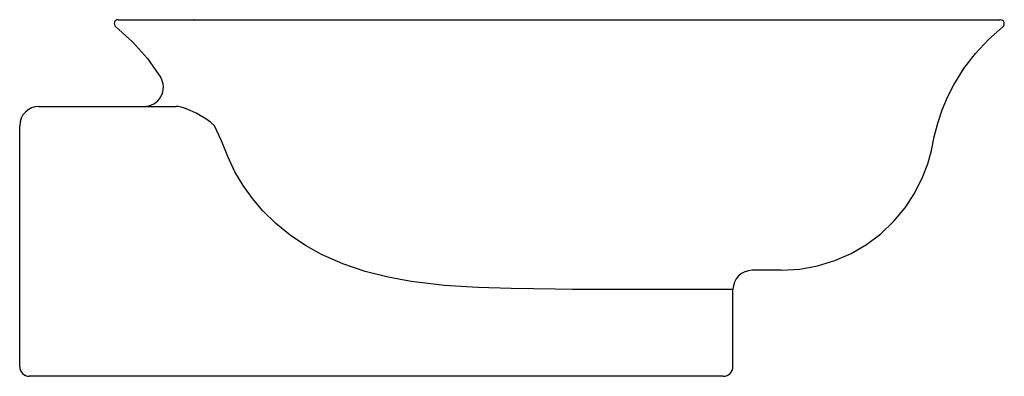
# Model space of a CAD drawing. Header units: millimetres. Extents: x 0 to 0.511, y 0 to 0.185.
import ezdxf

# ---------------------------------------------------------------- set-up
doc = ezdxf.new("R2010")
doc.units = ezdxf.units.MM
doc.layers.add('BLOCKS', color=3, linetype='Continuous')

msp = doc.modelspace()

# ---------------------------------------------------------------- linework, layer by layer
at = {"layer": 'BLOCKS'}
for p, q in [((0.05101901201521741, 0.184999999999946), (0.09016722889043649, 0.184999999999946)), ((0.09016722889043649, 0.184999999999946), (0.1449644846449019, 0.184999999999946)), ((0.09050241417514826, 0.1849687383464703), (0.0902997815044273, 0.184981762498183)), ((0.1940590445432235, 0.184999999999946), (0.2799644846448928, 0.184999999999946)), ((0.2799644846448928, 0.184999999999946), (0.365869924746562, 0.184999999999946)), ((0.5085715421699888, 0.1848704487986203), (0.5085147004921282, 0.1848705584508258)), ((0.009999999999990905, 0.1399999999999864), (0.08120730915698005, 0.1399999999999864)), ((0, 0.004999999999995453), (0, 0.1299999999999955)), ((0.3949644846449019, 0.05499999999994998), (0.3799999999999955, 0.05499999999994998)), ((0.3700000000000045, 0.04499999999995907), (0.3106876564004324, 0.04499999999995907)), ((0.3700000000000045, 0.004999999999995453), (0.3700000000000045, 0.04499999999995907)), ((0.009999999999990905, 0), (0.004999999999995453, 0)), ((0.2549999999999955, 0), (0.009999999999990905, 0)), ((0.3650000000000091, 0), (0.2549999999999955, 0))]:
    msp.add_line(p, q, dxfattribs=at)
at = {"layer": 'BLOCKS', "flags": 128}
for points in [[(0.0902997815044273, 0.184981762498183), (0.09025556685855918, 0.1849918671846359), (0.09017064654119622, 0.1849999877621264), (0.09016722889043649, 0.184999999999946)], [(0.09050241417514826, 0.1849687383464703), (0.09224585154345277, 0.1849699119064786), (0.09521134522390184, 0.184971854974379), (0.09723158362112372, 0.1849731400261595), (0.1057802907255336, 0.1849782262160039), (0.1151590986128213, 0.184983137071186), (0.1253158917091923, 0.1849876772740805), (0.1362242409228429, 0.1849916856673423), (0.1478577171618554, 0.1849950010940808), (0.1580374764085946, 0.1849971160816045), (0.1687216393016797, 0.1849986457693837), (0.1798675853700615, 0.1849995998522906), (0.1914326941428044, 0.1849999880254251), (0.1940590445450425, 0.184999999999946)], [(0.365869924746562, 0.184999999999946), (0.3781895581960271, 0.184999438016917), (0.390040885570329, 0.1849977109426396), (0.4013723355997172, 0.1849947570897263), (0.4121323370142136, 0.1849905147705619), (0.4245520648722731, 0.1849835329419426), (0.4361356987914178, 0.1849748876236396), (0.4468583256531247, 0.1849649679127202), (0.4566950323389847, 0.1849541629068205), (0.4656209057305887, 0.1849428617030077), (0.4741873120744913, 0.1849307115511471), (0.4817904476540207, 0.1849189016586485), (0.4884327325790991, 0.1849077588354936), (0.4941165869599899, 0.1848976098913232), (0.4988444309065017, 0.1848887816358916), (0.5026186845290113, 0.1848816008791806), (0.5059289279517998, 0.1848753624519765), (0.5079116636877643, 0.1848716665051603), (0.5085715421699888, 0.1848704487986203)], [(0.0497791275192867, 0.1814307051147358), (0.05859564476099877, 0.1735912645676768), (0.06638155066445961, 0.1648241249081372), (0.07307091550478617, 0.1552317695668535)], [(0.3949644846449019, 0.05499999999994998), (0.4046036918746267, 0.05558068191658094), (0.4139347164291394, 0.05727495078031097), (0.4228827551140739, 0.0600227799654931), (0.4313726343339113, 0.06376535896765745), (0.4393307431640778, 0.06843679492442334), (0.446682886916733, 0.07397547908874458), (0.4533546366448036, 0.08031989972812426), (0.4592710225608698, 0.08740808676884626), (0.4643569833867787, 0.09517799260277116), (0.4685376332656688, 0.1035675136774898), (0.4710342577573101, 0.1102207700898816), (0.4729530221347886, 0.1171596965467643), (0.4743969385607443, 0.1243117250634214), (0.4762104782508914, 0.1313509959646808), (0.478514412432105, 0.1382062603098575), (0.4812983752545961, 0.144851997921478), (0.4845461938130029, 0.1512648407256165), (0.4897394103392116, 0.159659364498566), (0.4957384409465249, 0.1675074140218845), (0.5025055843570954, 0.1747450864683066), (0.5099999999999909, 0.1813120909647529)], [(0.101072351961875, 0.1299999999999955), (0.09889421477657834, 0.1319139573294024), (0.0965665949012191, 0.133594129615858), (0.09147652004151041, 0.1365322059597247), (0.0884464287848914, 0.1379336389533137), (0.08550769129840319, 0.1390541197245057), (0.08375136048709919, 0.1395857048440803), (0.0821494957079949, 0.1399228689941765), (0.08120730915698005, 0.1399999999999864)], [(0.2549999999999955, 0.04553548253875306), (0.237664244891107, 0.04602972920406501), (0.2203545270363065, 0.04711727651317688), (0.2031496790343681, 0.04914845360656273), (0.1911450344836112, 0.05136182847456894), (0.1792824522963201, 0.05438811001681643), (0.1677113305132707, 0.05832529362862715), (0.1565810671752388, 0.0632713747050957), (0.148274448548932, 0.06790237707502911), (0.1403533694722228, 0.07323073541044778), (0.1329328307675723, 0.0792253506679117), (0.1261278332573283, 0.0858551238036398), (0.1207284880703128, 0.0921821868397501), (0.1158888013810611, 0.09896592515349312), (0.1116762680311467, 0.1061363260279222), (0.1079929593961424, 0.114017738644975), (0.1046631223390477, 0.1220707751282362), (0.101072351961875, 0.1299999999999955)], [(0.2779673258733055, 0.04518632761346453), (0.2665999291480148, 0.04533430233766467), (0.2549999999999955, 0.04553548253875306)], [(0.3106876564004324, 0.04499999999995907), (0.302991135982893, 0.0450116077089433), (0.2949787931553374, 0.04504529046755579), (0.2865917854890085, 0.04510322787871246), (0.2779673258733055, 0.04518632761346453)]]:
    msp.add_lwpolyline(points, dxfattribs=at)
at = {"layer": 'BLOCKS'}
for centre, radius, start, end in [((0.05101901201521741, 0.1829999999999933), 0.002000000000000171, 90, 231.6880827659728), ((0.5087572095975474, 0.1828790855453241), 0.002000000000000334, 308.4180911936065, 95.32664969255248), ((0.06454867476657, 0.1499999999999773), 0.01000000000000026, 270, 31.54559775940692), ((0.009999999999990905, 0.1299999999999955), 0.01, 90, 180), ((0.3799999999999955, 0.04499999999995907), 0.01, 90, 180), ((0.004999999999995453, 0.004999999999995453), 0.005000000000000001, 180, 270), ((0.3650000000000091, 0.004999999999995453), 0.005000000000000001, 270, 0)]:
    msp.add_arc(centre, radius, start, end, dxfattribs=at)

doc.saveas('drawing.dxf')
